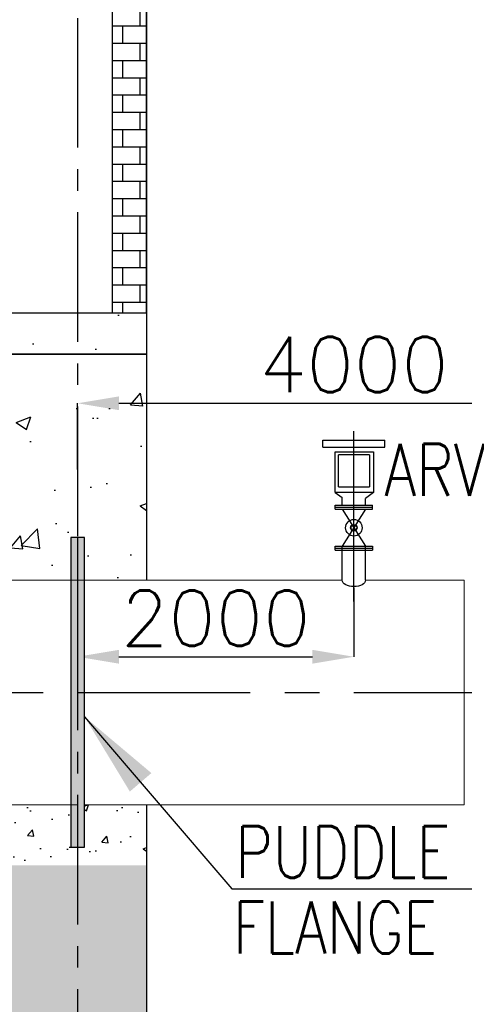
# Model space of a CAD drawing. Header units: inches. Extents: x -341304 to 31571016, y -692717 to 2132253.
# Tile 23 of 256: x 364325 to 370761, y -578649 to -564392. Entities that reach past the tile are written whole.
import ezdxf
from ezdxf.enums import TextEntityAlignment as Align

# ---------------------------------------------------------------- set-up
doc = ezdxf.new("R2010")
doc.units = ezdxf.units.IN
doc.header["$MEASUREMENT"] = 0
doc.linetypes.add('CENTER', pattern=[2, 1.25, -0.25, 0.25, -0.25])
doc.linetypes.add('CENTER2', pattern=[1.125, 0.75, -0.125, 0.125, -0.125])
for name, color, linetype in [('0-CL', 8, 'CENTER'), ('0-CW SUPPLY', 4, 'Continuous'), ('CT Basin', 4, 'Continuous'), ('CW PH Elevation', 8, 'Continuous'), ('CW Sump Elevation', 7, 'Continuous')]:
    doc.layers.add(name, color=color, linetype=linetype)
doc.styles.add('ROMANS', font='romans')
doc.dimstyles.new('User-300', dxfattribs={"dimscale": 400, "dimtxt": 1.5, "dimasz": 1.25, "dimexe": 1, "dimexo": 1, "dimgap": 0.4, "dimtad": 1, "dimdec": 0, "dimlfac": 0.5, "dimzin": 0, "dimdsep": 46, "dimtxsty": 'ROMANS', "dimcen": 1, "dimclrd": 8, "dimclre": 8, "dimclrt": 3, "dimadec": 0, "dimazin": 0, "dimtfac": 1, "dimtdec": 0, "dimtix": 1, "dimtofl": 0, "dimtmove": 0, "dimatfit": 3, "dimfxl": 1, "dimtolj": 1, "dimtzin": 0, "dimarcsym": 0})
doc.dimstyles.new('User600', dxfattribs={"dimscale": 500, "dimtxt": 1.5, "dimasz": 1.25, "dimexe": 1, "dimexo": 1, "dimgap": 0.4, "dimtad": 1, "dimdec": 0, "dimzin": 0, "dimdsep": 46, "dimtxsty": 'ROMANS', "dimcen": 1, "dimclrd": 8, "dimclre": 8, "dimclrt": 3, "dimadec": 0, "dimazin": 0, "dimtfac": 1, "dimtdec": 0, "dimtix": 1, "dimtofl": 0, "dimtmove": 0, "dimatfit": 3, "dimfxl": 1, "dimtolj": 1, "dimtzin": 0, "dimarcsym": 0})
pattern_1 = [(50, (460038.8, 10136.8), (2151.7805, -188.2564), [225, -2475]), (355, (460038.8, 10136.8), (-416.254, 2256.5764), [180, -1980]), (100.45144, (460218.1, 10121), (1735.5265, 2068.32), [191.2206, -2103.4263]), (46.1842, (460038.8, 10736.8), (3201.724, -496.558), [337.5, -3712.5]), (96.63564, (460305.6, 10695.4), (2803.986, 2922.356), [286.831, -3155.1413]), (351.18416, (460038.8, 10736.8), (2803.986, 2922.356), [270, -2970]), (21, (460338.8, 10586.8), (1790.7212, -1207.8567), [225, -2475]), (326, (460338.8, 10586.8), (729.946, 2175.4501), [180, -1980]), (71.45144, (460488, 10486.1), (2520.6671, 967.5935), [191.2206, -2103.4263]), (37.5, (460038.8, 10136.8), (36.47957, 998.68156), [0, -1956, 0, -2010, 0, -1987.5]), (7.5, (460038.8, 10136.8), (789.2086, 1183.23514), [0, -1146, 0, -1911, 0, -757.5]), (327.5, (459369.8, 10136.8), (1601.4673, -67.66462), [0, -750, 0, -2340, 0, -3105]), (317.5, (459069.8, 10136.8), (1749.5585, 300.31495), [0, -975, 0, -1554, 0, -2205])]

# ---------------------------------------------------------------- blocks, each defined once
blk = doc.blocks.new('*D668')
at = {"layer": '0-CL', "color": 8, "lineweight": -2, "transparency": 16777216}
for p, q in [((-1641979, 165153), (-1641979, 166114)), ((-1641379, 166114), (-1634579, 166114)), ((-1633979, 158436), (-1633979, 166114))]:
    blk.add_line(p, q, dxfattribs=at)
at = {"layer": '0-CL', "color": 8, "transparency": 16777216}
for points in [[(-1641379, 166214), (-1641379, 166014), (-1641979, 166114)], [(-1634579, 166214), (-1634579, 166014), (-1633979, 166114)]]:
    blk.add_solid(points, dxfattribs=at)
at = {"layer": 'Defpoints', "color": 0, "transparency": 16777216}
for p in [(-1633979, 166114), (-1641979, 165153), (-1633979, 158436)]:
    blk.add_point(p, dxfattribs=at)
at = {"layer": '0-CL', "color": 3, "transparency": 16777216, "insert": (-1637979, 166674), "char_height": 800, "attachment_point": 5, "style": 'ROMANS'}
blk.add_mtext('\\A1;4000', dxfattribs=at)
blk = doc.blocks.new('*D670')
at = {"layer": '0-CL', "color": 8, "lineweight": -2, "transparency": 16777216}
for p, q in [((-1641979, 164173), (-1641979, 162444)), ((-1637979, 163440), (-1637979, 162444)), ((-1641379, 162444), (-1638579, 162444))]:
    blk.add_line(p, q, dxfattribs=at)
at = {"layer": '0-CL', "color": 8, "transparency": 16777216}
for points in [[(-1641379, 162544), (-1641379, 162344), (-1641979, 162444)], [(-1638579, 162544), (-1638579, 162344), (-1637979, 162444)]]:
    blk.add_solid(points, dxfattribs=at)
at = {"layer": 'Defpoints', "color": 0, "transparency": 16777216}
for p in [(-1641979, 164173), (-1637979, 163440), (-1637979, 162444)]:
    blk.add_point(p, dxfattribs=at)
at = {"layer": '0-CL', "color": 3, "transparency": 16777216, "insert": (-1639979, 163004), "char_height": 800, "attachment_point": 5, "style": 'ROMANS'}
blk.add_mtext('\\A1;2000', dxfattribs=at)
blk = doc.blocks.new('fgdfg')
at = {"layer": '0-CW SUPPLY', "color": 20, "linetype": 'Continuous'}
for p, q in [((-225, 1014), (225, 1014)), ((-225, 964.4), (-225, 1014)), ((225, 964.4), (225, 1014)), ((-225, 964.4), (225, 964.4)), ((-134.4, 635.6), (-134.4, 930.4)), ((-134.4, 930.4), (141.1, 930.4)), ((141.1, 930.4), (141.1, 635.6)), ((-112, 676.7), (-112, 908.2)), ((112, 908.2), (-112, 908.2)), ((112, 908.2), (112, 676.7)), ((-112, 676.7), (112, 676.7)), ((141.1, 635.6), (-134.4, 635.6)), ((-134.4, 635.6), (-84, 598.2)), ((-84, 544), (-84, 598.2)), ((141.1, 635.6), (84, 593.3)), ((84, 544), (84, 593.3)), ((-135.1, 514), (-135.1, 544)), ((-135.1, 544), (135.1, 544)), ((-135.1, 529), (135.1, 529)), ((-135.1, 514), (135.1, 514)), ((-84, 514), (84, 514)), ((-84, 514), (84, 247)), ((84, 514), (-84, 247)), ((135.1, 514), (135.1, 544)), ((-135.1, 217), (-135.1, 247)), ((-135.1, 247), (135.1, 247)), ((-135.1, 232), (135.1, 232)), ((-135.1, 217), (135.1, 217)), ((-84, 0), (-84, 247)), ((-84, 247), (84, 247)), ((84, 0), (84, 247)), ((135.1, 247), (135.1, 217))]:
    blk.add_line(p, q, dxfattribs=at)
for radius in [59.9, 23.4, 20.1]:
    blk.add_circle((0, 380.5), radius, dxfattribs=at)
at = {"layer": 'CW PH Elevation', "color": 8, "linetype": 'CENTER2', "ltscale": 1000}
blk.add_line((0, 0), (0, 919.5), dxfattribs=at)
blk = doc.blocks.new('Q-Q')
h = blk.add_hatch()
h.set_pattern_fill('AR-CONC', scale=300)
h.set_pattern_definition(pattern_1)
h.paths.add_polyline_path([(-1646678.6, 167425), (-1648228.6, 167425), (-1648228.6, 167025), (-1648228.6, 166825), (-1640978.6, 166825), (-1640978.6, 167425)])
h.paths.add_polyline_path([(-1642978.6, 163552), (-1642078.6, 163552), (-1642078.6, 164172.9), (-1641878.6, 164172.9), (-1641878.6, 163552), (-1640978.6, 163551.8), (-1640978.6, 166825), (-1642978.6, 166825)])
h = blk.add_hatch()
h.set_pattern_fill('AR-CONC', scale=150)
h.set_pattern_definition([(50, (426308.45, 12271.6), (1075.89027, -94.1282), [112.5, -1237.5]), (355, (426308.5, 12271.6), (-208.127, 1128.2882), [90, -990]), (100.451444, (426398.1, 12263.8), (867.76327, 1034.16), [95.6103, -1051.71317]), (46.1842, (426308.5, 12571.6), (1600.862, -248.2789), [168.75, -1856.25]), (96.635635, (426441.9, 12551), (1401.9929, 1461.1779), [143.4155, -1577.5706]), (351.18416, (426308.5, 12571.6), (1401.9929, 1461.1779), [135, -1485]), (21, (426458.45, 12496.6), (895.36058, -603.92834), [112.5, -1237.5]), (326, (426458.5, 12496.6), (364.973, 1087.72507), [90, -990]), (71.451445, (426533.1, 12446.3), (1260.33357, 483.79673), [95.6103, -1051.71317]), (37.5, (426308.45, 12271.64), (18.23978, 499.34078), [0, -978, 0, -1005, 0, -993.75]), (7.5, (426308.45, 12271.64), (394.6043, 591.61757), [0, -573, 0, -955.5, 0, -378.75]), (327.5, (425973.95, 12271.64), (800.733654, -33.83231), [0, -375, 0, -1170, 0, -1552.5]), (317.5, (425823.95, 12271.64), (874.77925, 150.15747), [0, -487.5, 0, -777, 0, -1102.5])])
h.paths.add_polyline_path([(-1642078.6, 160299), (-1642978.6, 160299), (-1642978.6, 159425), (-1641978.6, 159425), (-1641978.6, 159687.1), (-1642078.6, 159687.1)])
h.paths.add_polyline_path([(-1640978.6, 160299), (-1641878.6, 160299), (-1641878.6, 159687.1), (-1641978.6, 159687.1), (-1641978.6, 159425), (-1640978.6, 159425)])
h = blk.add_hatch()
h.set_pattern_fill('AR-CONC', scale=300)
h.set_pattern_definition(pattern_1)
h.paths.add_polyline_path([(-1675178.6, 138485), (-1675378.6, 138485), (-1675428.6, 138485), (-1675428.6, 139085), (-1679478.6, 139085), (-1679478.6, 137085), (-1675178.6, 137085)])
h.paths.add_polyline_path([(-1671978.6, 139085), (-1674928.6, 139085), (-1674928.6, 138485), (-1675178.6, 138485), (-1675178.6, 137085), (-1671978.6, 137085)])
h.paths.add_polyline_path([(-1668446.5, 139085), (-1671978.6, 139085), (-1671978.6, 137085), (-1670446.5, 137085), (-1670446.5, 135485), (-1664846.5, 135485), (-1664846.5, 136027.8), (-1666846.5, 137758.6), (-1666846.5, 137485), (-1668446.5, 137485)])
h.paths.add_polyline_path([(-1657978.6, 139085), (-1661378.6, 139085), (-1666846.5, 139085), (-1666846.5, 137758.6), (-1664846.5, 136027.8), (-1664846.5, 137085), (-1659378.6, 137085), (-1657978.6, 137085)])
h.paths.add_polyline_path([(-1650578.6, 139085), (-1651276.1, 139085), (-1653278.6, 139085), (-1653278.6, 158825), (-1642978.6, 158825), (-1642978.6, 154800.2), (-1643658.5, 154800.2), (-1643658.5, 152911.5), (-1641978.6, 152911.5), (-1640264.6, 152911.5), (-1640264.6, 154800.2), (-1640978.6, 154800.2), (-1640978.6, 159425), (-1649420.1, 159425), (-1649420.1, 159222), (-1650334.1, 159222), (-1650334.1, 159425), (-1655678.6, 159425), (-1655678.6, 158825), (-1655258.6, 158825), (-1655258.6, 158185.6), (-1654478.6, 158185.6), (-1654478.6, 139085), (-1657978.6, 139085), (-1657978.6, 137085), (-1650578.6, 137085)])
h.paths.add_polyline_path([(-1684443, 139943.4), (-1684443, 137940.1), (-1679478.6, 137085), (-1679478.6, 139085)])
at = {"layer": 'CW PH Elevation'}
h = blk.add_hatch(dxfattribs=at)
h.set_pattern_fill('BRICK', scale=1000, style=0)
h.set_pattern_definition([(0, (-1211431.93, 475517.83), (0, 250), []), (90, (-1211431.93, 475517.83), (-500, 3e-14), [250, -250]), (90, (-1211181.93, 475517.83), (-500, 3e-14), [-250, 250])])
h.paths.add_polyline_path([(-1640978.6, 180916.1), (-1641478.6, 180916.1), (-1641478.6, 167425), (-1640978.6, 167425)])
at = {"layer": 'CW Sump Elevation'}
h = blk.add_hatch(color=1, dxfattribs=at)
h.dxf.hatch_style = 1
h.paths.add_polyline_path([(-1641878.6, 164172.9), (-1642078.6, 164172.9), (-1642078.6, 159687.1), (-1641878.6, 159687.1)])
at = {"color": 7}
for p, q in [((-1640978.6, 180916.1), (-1640978.6, 163552)), ((-1646678.6, 167425), (-1640978.6, 167425)), ((-1646678.6, 166825), (-1640978.6, 166825)), ((-1640978.6, 160298), (-1640978.6, 154800.2))]:
    blk.add_line(p, q, dxfattribs=at)
for points in [[(-1641478.6, 180916.1), (-1641478.6, 167425), (-1640978.6, 167425), (-1640978.6, 180916.1)], [(-1648228.6, 167425), (-1640978.6, 167425), (-1640978.6, 166825), (-1648228.6, 166825)]]:
    blk.add_lwpolyline(points, dxfattribs=at)
at = {"layer": '0-CL', "lineweight": -3, "ltscale": 2000}
blk.add_line((-1657978.6, 161925), (-1633978.6, 161925), dxfattribs=at)
at = {"layer": '0-CW SUPPLY', "color": 4, "linetype": 'Continuous', "lineweight": 9, "ltscale": 2500}
for p, q in [((-1641978.6, 163551), (-1650478.6, 163551)), ((-1638142.9, 163551), (-1641978.6, 163551)), ((-1636380.3, 163551), (-1637814.3, 163551)), ((-1636380.3, 163551), (-1636380.3, 160299)), ((-1641978.6, 160299), (-1652394.6, 160299)), ((-1636380.3, 160299), (-1641878.6, 160299))]:
    blk.add_line(p, q, dxfattribs=at)
at = {"layer": 'CT Basin', "color": 8, "linetype": 'CENTER2', "ltscale": 2500}
blk.add_line((-1641978.6, 182942.2), (-1641978.6, 133065.5), dxfattribs=at)
at = {"layer": 'CW Sump Elevation', "color": 1}
blk.add_line((-1637978.6, 163245), (-1637978.6, 165712.4), dxfattribs=at)
blk.add_lwpolyline([(-1641878.6, 164172.9), (-1642078.6, 164172.9), (-1642078.6, 159687.1), (-1641878.6, 159687.1)], close=True, dxfattribs=at)
at = {"layer": 'CW Sump Elevation', "color": 20, "extrusion": (0, 0, -1)}
blk.add_ellipse((-1637978.6, 163551), major_axis=(-168, 0), ratio=0.5484818, start_param=3.1415927, end_param=6.2831853, dxfattribs=at)
at = {"xscale": 2, "yscale": 2, "zscale": 2}
blk.add_blockref('fgdfg', (-1637978.6, 163551), dxfattribs=at)
at = {"color": 3, "lineweight": -2, "style": 'ROMANS', "width": 0.8}
blk.add_text('ARV', height=750, dxfattribs=at).set_placement((-1637538.4, 164550.9), align=Align.BOTTOM_LEFT)
for s, p in [('PUDDLE', (-1639693.2, 159241.4)), ('FLANGE', (-1639729.8, 158147.8))]:
    blk.add_text(s, height=750, dxfattribs=at).set_placement(p)
at = {"layer": '0-CL'}
for base, p1, p2, picture, middle in [((-1633978.6, 166113.7), (-1641978.6, 165153.5), (-1633978.6, 158436.4), '*D668', (-1637978.6, 166673.7)), ((-1637978.6, 162444.5), (-1641978.6, 164172.9), (-1637978.6, 163440.2), '*D670', (-1639978.6, 163004.5))]:
    dim = blk.add_linear_dim(base=base, p1=p1, p2=p2, dimstyle='User-300', override={"dimtxt": 2, "dimasz": 1.5, "dimexe": 0, "dimexo": 0}, dxfattribs=at)
    dim.commit()
    dim.dimension.update_dxf_attribs({"geometry": picture, "text_midpoint": middle})
blk.add_leader([(-1641878.6, 161575.2), (-1639747.3, 159085.4), (-1636246.9, 159085.4)], dimstyle='User600', override={"dimasz": 2.5, "dimgap": 0.4, "dimtad": 0})

msp = doc.modelspace()

# ---------------------------------------------------------------- block references
at = {"color": 7}
msp.add_blockref('Q-Q', (2007141.3, -736060.4), dxfattribs=at)

doc.saveas('drawing.dxf')
